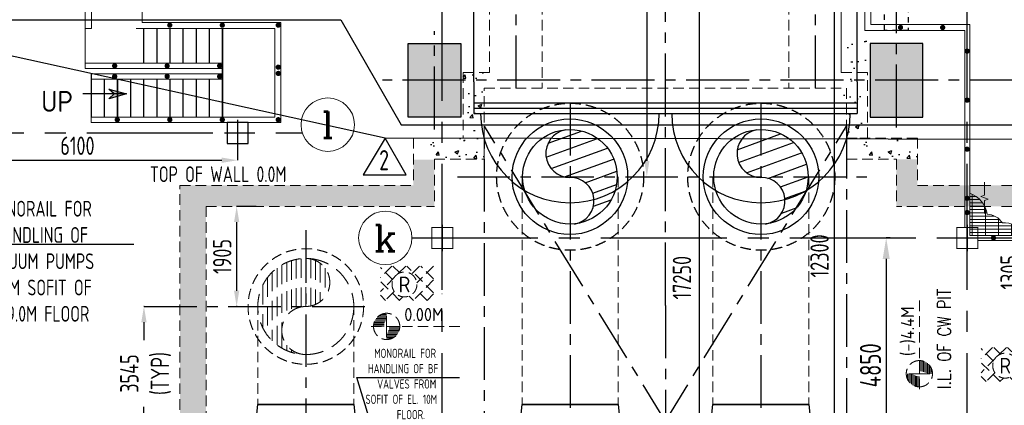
# Model space of a CAD drawing. Extents: x -7650383 to 4934791, y -137560 to 1826789.
# Tile 33 of 256: x 221341 to 240096, y 470746 to 478086. Entities that reach past the tile are written whole.
import ezdxf
from ezdxf.enums import TextEntityAlignment as Align

# ---------------------------------------------------------------- set-up
doc = ezdxf.new("R2010")
doc.units = 0
doc.header["$LTSCALE"] = 800
doc.header["$MEASUREMENT"] = 0
for name, pattern in [('0', [0]), ('CENTER', [2, 1.25, -0.25, 0.25, -0.25]), ('CENTER2', [1.125, 0.75, -0.125, 0.125, -0.125]), ('CONTINOUS', [0]), ('DASHDOT', [1, 0.5, -0.25, 0, -0.25]), ('HIDDEN', [0.375, 0.25, -0.125]), ('HIDDENS', [0.25, 0.125, -0.125])]:
    doc.linetypes.add(name, pattern=pattern)
doc.layers.get('0').update_dxf_attribs({"linetype": 'CONTINUOUS'})
for name, color, linetype in [('Aux_col', 7, 'CONTINUOUS'), ('BLDG', 2, 'CONTINUOUS'), ('CL', 2, 'CENTER2'), ('CWPIPEI', 4, 'CONTINUOUS'), ('EQUPT', 4, '0'), ('FT PF columns', 7, 'CONTINUOUS'), ('GRID', 8, 'CENTER'), ('GRIDS', 2, 'CENTER'), ('HATCH', 9, 'CONTINUOUS'), ('LOGO', 7, 'CONTINUOUS'), ('MECH_EQ', 8, 'HIDDEN'), ('Rev', 1, 'CONTINUOUS'), ('REV2', 2, 'CONTINUOUS'), ('T', 3, 'CONTINUOUS'), ('TEXT', 3, 'CONTINUOUS'), ('TGCOL', 2, 'CONTINUOUS'), ('THIN', 1, 'CONTINUOUS')]:
    doc.layers.add(name, color=color, linetype=linetype)
for name, color, linetype, lineweight in [('CWPIT', 253, 'DASHDOT', 15), ('DIM', 4, 'CONTINUOUS', 13), ('EQP0', 8, 'HIDDEN', 9), ('steel', 231, 'CONTINUOUS', 13), ('WALL', 6, 'CONTINUOUS', 18)]:
    doc.layers.add(name, color=color, linetype=linetype, lineweight=lineweight)
doc.styles.add('ROMANC', font='romanc')
doc.styles.add('ROMANS', font='ISO9.shx', dxfattribs={"width": 0.8})
doc.styles.add('S1', font='SIMPLEX.SHX', dxfattribs={"height": 200})
doc.styles.add('S3', font='ROMANS1.SHX', dxfattribs={"width": 0.8})
doc.styles.get("Standard").update_dxf_attribs({"font": 'ISO9'})
doc.dimstyles.get("Standard").update_dxf_attribs({"dimtxt": 0.18, "dimasz": 0.18, "dimexe": 0.18, "dimexo": 0.0625, "dimgap": 0.09, "dimtad": 0, "dimtih": 1, "dimtoh": 1, "dimdec": 4, "dimzin": 0, "dimdsep": 46, "dimtxsty": 'Standard', "dimcen": 0.09, "dimadec": 0, "dimazin": 0, "dimtfac": 1, "dimtdec": 4, "dimtofl": 0, "dimtmove": 0, "dimatfit": 3, "dimfxl": 1, "dimtolj": 1, "dimtzin": 0, "dimarcsym": 0})
doc.dimstyles.new('STANDARD$0', dxfattribs={"dimtxt": 250, "dimasz": 200, "dimexe": 0, "dimexo": 0, "dimgap": 100, "dimtad": 1, "dimdec": 0, "dimzin": 0, "dimdsep": 46, "dimtxsty": 'S1', "dimcen": 0, "dimadec": 0, "dimazin": 0, "dimtfac": 1, "dimtdec": 0, "dimtmove": 2, "dimatfit": 3, "dimfxl": 1, "dimtolj": 1, "dimtzin": 0, "dimarcsym": 0})
pattern_1 = [(50, (177457.17, 420128.2), (717.26, -62.752), [75, -825]), (355, (177457.2, 420128.2), (-138.7513, 752.192), [60, -660]), (100.4514, (177516.94, 420122.95), (578.509, 689.44), [63.74, -701.142]), (46.1842, (177457.2, 420328.2), (1067.241, -165.519), [112.5, -1237.5]), (96.6356, (177546.1, 420314.4), (934.662, 974.119), [95.61, -1051.714]), (351.1842, (177457.2, 420328.2), (934.662, 974.119), [90, -990]), (21, (177557.17, 420278.2), (596.907, -402.619), [75, -825]), (326, (177557.2, 420278.2), (243.3153, 725.15), [60, -660]), (71.4514, (177606.9, 420244.6), (840.2224, 322.531), [63.74, -701.142]), (37.5, (177457.17, 420128.18), (12.15986, 332.89385), [0, -652, 0, -670, 0, -662.5]), (7.5, (177457.17, 420128.18), (263.0695, 394.4117), [0, -382, 0, -637, 0, -252.5]), (327.5, (177234.17, 420128.18), (533.8224, -22.5549), [0, -250, 0, -780, 0, -1035]), (317.5, (177134.17, 420128.2), (583.1862, 100.105), [0, -325, 0, -518, 0, -735])]

# ---------------------------------------------------------------- blocks, each defined once
blk = doc.blocks.new('*D329')
at = {"layer": 'DIM', "color": 9, "lineweight": -2, "transparency": 16777216}
for p, q in [((233089, 482082), (233287, 482082)), ((233287, 481782), (233287, 475397)), ((233146, 475097), (233287, 475097))]:
    blk.add_line(p, q, dxfattribs=at)
at = {"layer": 'DIM', "color": 9, "transparency": 16777216}
for points in [[(233237, 481782), (233337, 481782), (233287, 482082)], [(233237, 475397), (233337, 475397), (233287, 475097)]]:
    blk.add_solid(points, dxfattribs=at)
at = {"layer": 'DIM', "transparency": 16777216, "insert": (233012, 478589), "char_height": 350, "attachment_point": 5, "rotation": 90, "style": 'ROMANS'}
blk.add_mtext('\\A1;6985', dxfattribs=at)
blk = doc.blocks.new('RGRA')
at = {"color": 0}
for p, q in [((-242, 349), (-460, 131)), ((23, 349), (-460, -134)), ((-220, 86), (-460, 326)), ((-89, 219), (-219, 349)), ((554, -158), (47, 349)), ((288, 349), (134, 195)), ((553, 349), (235, 31)), ((554, 107), (312, 349)), ((-96, -304), (-460, 61)), ((554, 86), (165, -304)), ((-195, -134), (-365, -304)), ((435, -304), (219, -89)), ((554, -180), (430, -304)), ((-361, -304), (-460, -204)), ((-31, -235), (-100, -304)), ((170, -304), (86, -220))]:
    blk.add_line(p, q, dxfattribs=at)
blk.add_circle((0, 0), 237)
at = {"style": 'ROMANS'}
blk.add_text('R', height=300, dxfattribs=at).set_placement((0, 0), align=Align.MIDDLE)
blk = doc.blocks.new('*X35')
at = {"color": 0}
for p, q in [((36092, 29275), (36330, 29275)), ((36102, 29300), (36330, 29300)), ((36115, 29325), (36330, 29325)), ((36132, 29350), (36330, 29350)), ((36154, 29375), (36330, 29375)), ((36183, 29400), (36330, 29400)), ((36226, 29425), (36330, 29425)), ((36080, 29200), (36330, 29200)), ((36081, 29225), (36330, 29225)), ((36085, 29250), (36330, 29250))]:
    blk.add_line(p, q, dxfattribs=at)
blk = doc.blocks.new('LEVEL')
for p, q in [((0, 0), (0, 294)), ((-295, 0), (0, 0)), ((1393, 0), (0, 0)), ((0, 0), (0, -290))]:
    blk.add_line(p, q)
for start, end in [(90, 180), (0, 90), (180, 270), (270, 0)]:
    blk.add_arc((0, 0), 250, start, end)
blk.add_blockref('*X35', (-36330, -29198))
at = {"rotation": 180}
blk.add_blockref('*X35', (36330, 29198), dxfattribs=at)
at = {"flags": 4}
blk.add_attdef('LEVEL', (336, 101), '', height=250, dxfattribs=at)
blk = doc.blocks.new('ARR')
blk.add_hatch(color=7).paths.add_polyline_path([(0, -3.1), (-1.24, -4.46), (0, 0), (1.24, -4.46)])
at = {"layer": 'THIN', "color": 7}
blk.add_lwpolyline([(0, -3.1), (-1.24, -4.46), (0, 0), (1.24, -4.46)], close=True, dxfattribs=at)
blk = doc.blocks.new('*D331')
at = {"layer": 'DIM', "color": 9, "lineweight": -2, "transparency": 16777216}
for p, q in [((233988, 482082), (234289, 482082)), ((234289, 465132), (234289, 481782)), ((232933, 464832), (234289, 464832))]:
    blk.add_line(p, q, dxfattribs=at)
at = {"layer": 'DIM', "color": 9, "transparency": 16777216}
for points in [[(234239, 481782), (234339, 481782), (234289, 482082)], [(234239, 465132), (234339, 465132), (234289, 464832)]]:
    blk.add_solid(points, dxfattribs=at)
at = {"layer": 'DIM', "transparency": 16777216, "insert": (233956, 473175), "char_height": 350, "attachment_point": 5, "rotation": 90, "style": 'ROMANS'}
blk.add_mtext('\\A1;17250', dxfattribs=at)
blk = doc.blocks.new('*D356')
at = {"layer": 'DIM', "color": 9, "lineweight": -2, "transparency": 16777216}
for p, q in [((219391, 475681), (219391, 475411)), ((225491, 475681), (225491, 475411)), ((219691, 475411), (225191, 475411))]:
    blk.add_line(p, q, dxfattribs=at)
at = {"layer": 'DIM', "color": 9, "transparency": 16777216}
for points in [[(219691, 475461), (219691, 475361), (219391, 475411)], [(225191, 475461), (225191, 475361), (225491, 475411)]]:
    blk.add_solid(points, dxfattribs=at)
at = {"layer": 'DIM', "transparency": 16777216, "insert": (222441, 475686), "char_height": 350, "attachment_point": 5, "style": 'ROMANS'}
blk.add_mtext('\\A1;6100', dxfattribs=at)
blk = doc.blocks.new('*D357')
at = {"layer": 'DIM', "lineweight": -2, "transparency": 16777216}
for p, q in [((237921, 473932), (237846, 473932)), ((237921, 469082), (237846, 469082))]:
    blk.add_line(p, q, dxfattribs=at)
at = {"layer": 'DIM', "color": 4, "lineweight": -2, "transparency": 16777216}
blk.add_line((237846, 473532), (237846, 469482), dxfattribs=at)
at = {"layer": 'DIM', "color": 4, "transparency": 16777216}
for points in [[(237779, 473532), (237913, 473532), (237846, 473932)], [(237779, 469482), (237913, 469482), (237846, 469082)]]:
    blk.add_solid(points, dxfattribs=at)
at = {"layer": 'DIM', "transparency": 16777216, "insert": (237546, 471507), "char_height": 400, "attachment_point": 5, "rotation": 90, "style": 'ROMANS'}
blk.add_mtext('\\A1;4850', dxfattribs=at)
blk = doc.blocks.new('*D371')
at = {"layer": 'DIM', "color": 9, "lineweight": -2, "transparency": 16777216}
for p, q in [((223714, 472627), (223708, 472627)), ((223708, 472327), (223708, 471983)), ((223708, 469382), (223708, 470716)), ((224077, 469082), (223708, 469082))]:
    blk.add_line(p, q, dxfattribs=at)
at = {"layer": 'DIM', "color": 9, "transparency": 16777216}
for points in [[(223658, 472327), (223758, 472327), (223708, 472627)], [(223658, 469382), (223758, 469382), (223708, 469082)]]:
    blk.add_solid(points, dxfattribs=at)
at = {"layer": 'DIM', "transparency": 16777216, "insert": (223739, 471350), "char_height": 350, "attachment_point": 5, "rotation": 90, "style": 'ROMANS'}
blk.add_mtext('\\A1;3545\\P(TYP)', dxfattribs=at)
blk = doc.blocks.new('*D372')
at = {"layer": 'DIM', "color": 9, "lineweight": -2, "transparency": 16777216}
for p, q in [((225845, 474532), (225474, 474532)), ((225474, 474232), (225474, 472927)), ((225481, 472627), (225474, 472627))]:
    blk.add_line(p, q, dxfattribs=at)
at = {"layer": 'DIM', "color": 9, "transparency": 16777216}
for points in [[(225424, 474232), (225524, 474232), (225474, 474532)], [(225424, 472927), (225524, 472927), (225474, 472627)]]:
    blk.add_solid(points, dxfattribs=at)
at = {"layer": 'DIM', "transparency": 16777216, "insert": (225199, 473579), "char_height": 350, "attachment_point": 5, "rotation": 90, "style": 'ROMANS'}
blk.add_mtext('\\A1;1905', dxfattribs=at)
blk = doc.blocks.new('*D406')
at = {"layer": 'DIM', "color": 9, "lineweight": -2, "transparency": 16777216}
for p, q in [((234944, 482082), (236852, 482082)), ((236852, 481782), (236852, 470082)), ((234944, 469782), (236852, 469782))]:
    blk.add_line(p, q, dxfattribs=at)
at = {"layer": 'DIM', "color": 9, "transparency": 16777216}
for points in [[(236802, 481782), (236902, 481782), (236852, 482082)], [(236802, 470082), (236902, 470082), (236852, 469782)]]:
    blk.add_solid(points, dxfattribs=at)
at = {"layer": 'DIM', "transparency": 16777216, "insert": (236577, 473589), "char_height": 350, "attachment_point": 5, "rotation": 90, "style": 'ROMANS'}
blk.add_mtext('\\A1;12300', dxfattribs=at)
blk = doc.blocks.new('*D412')
at = {"layer": 'DIM', "color": 9, "lineweight": -2, "transparency": 16777216}
for p, q in [((240466, 473932), (240472, 473932)), ((240472, 472927), (240472, 473632)), ((240472, 472627), (240472, 472627))]:
    blk.add_line(p, q, dxfattribs=at)
at = {"layer": 'DIM', "color": 9, "transparency": 16777216}
for points in [[(240422, 473632), (240522, 473632), (240472, 473932)], [(240422, 472927), (240522, 472927), (240472, 472627)]]:
    blk.add_solid(points, dxfattribs=at)
at = {"layer": 'DIM', "transparency": 16777216, "insert": (240197, 473279), "char_height": 350, "attachment_point": 5, "rotation": 90, "style": 'ROMANS'}
blk.add_mtext('\\A1;1305', dxfattribs=at)
blk = doc.blocks.new('*X37')
at = {"color": 0}
for p, q in [((86094, 17250), (86392, 17250)), ((86015, 17150), (86472, 17150)), ((86044, 17200), (86443, 17200)), ((85993, 17050), (86493, 17050)), ((85999, 17100), (86488, 17100)), ((85996, 17000), (86498, 17000)), ((86003, 16950), (86514, 16950)), ((86973, 16950), (86983, 16950)), ((86988, 17000), (86991, 17000)), ((86016, 16900), (86543, 16900)), ((86035, 16850), (86592, 16850)), ((86894, 16850), (86952, 16850)), ((86944, 16900), (86971, 16900)), ((86060, 16800), (86722, 16800)), ((86093, 16750), (86894, 16750)), ((86765, 16800), (86927, 16800)), ((86135, 16700), (86851, 16700)), ((86192, 16650), (86794, 16650)), ((86273, 16600), (86713, 16600)), ((86463, 16550), (86523, 16550))]:
    blk.add_line(p, q, dxfattribs=at)
blk = doc.blocks.new('TOP')
blk.add_circle((0, 0), 500)
for centre, start, end in [((-250, 0), 0, 180), ((250, 0), 180, 0)]:
    blk.add_arc(centre, 250, start, end)
blk.add_blockref('*X37', (-86493, -17049))
blk = doc.blocks.new('TG DECK')
at = {"layer": 'HATCH'}
h = blk.add_hatch(dxfattribs=at)
h.set_pattern_fill('AR-CONC', color=256, scale=50, style=0)
h.set_pattern_definition([(50, (-421329.2, -39460.7), (358.63009, -31.37607), [37.5, -412.5]), (355, (-421329.2, -39460.7), (-69.37567, 376.09607), [30, -330]), (100.451444, (-421299.3, -39463.3), (289.25442, 344.72), [31.8701, -350.57106]), (46.1842, (-421329.2, -39360.7), (533.62067, -82.75964), [56.25, -618.75]), (96.635635, (-421284.73, -39367.6), (467.33097, 487.0593), [47.80517, -525.8569]), (351.18416, (-421329.2, -39360.7), (467.33097, 487.0593), [45, -495]), (21, (-421279.2, -39385.7), (298.45353, -201.30945), [37.5, -412.5]), (326, (-421279.2, -39385.7), (121.65767, 362.57502), [30, -330]), (71.451445, (-421254.33, -39402.47), (420.11119, 161.26558), [31.8701, -350.57106]), (37.5, (-421329.2, -39460.7), (6.079928, 166.446927), [0, -326, 0, -335, 0, -331.25]), (7.5, (-421329.2, -39460.7), (131.53477, 197.205856), [0, -191, 0, -318.5, 0, -126.25]), (327.5, (-421440.7, -39460.7), (266.911218, -11.277436), [0, -125, 0, -390, 0, -517.5]), (317.5, (-421490.7, -39460.7), (291.593085, 50.05249), [0, -162.5, 0, -259, 0, -367.5])])
h.paths.add_polyline_path([(212046, -77938), (213046, -77938), (213046, -78938), (212046, -78938)])
h.paths.add_polyline_path([(218887, -78938), (220087, -78938), (220087, -77938), (218887, -77938)])
h.paths.add_polyline_path([(218887, -71938), (220087, -71938), (220087, -72938), (218887, -72938)])
h.paths.add_polyline_path([(212046, -71938), (212046, -72938), (213046, -72938), (213046, -71938)])
h.paths.add_polyline_path([(226286, -81288), (226286, -79888), (227286, -79888), (227286, -81288)])
h.paths.add_polyline_path([(226086, -78938), (227286, -78938), (227286, -77938), (226086, -77938)])
h.paths.add_polyline_path([(226286, -69588), (226286, -70988), (227286, -70988), (227286, -69588)])
h.paths.add_polyline_path([(226086, -71938), (227286, -71938), (227286, -72938), (226086, -72938)])
h.paths.add_polyline_path([(243271, -81288), (242271, -81288), (242271, -79888), (243271, -79888)])
h.paths.add_polyline_path([(238396, -81288), (239396, -81288), (239396, -79888), (238396, -79888)])
h.paths.add_polyline_path([(236086, -79888), (235086, -79888), (235086, -81288), (236086, -81288)])
h.paths.add_polyline_path([(243271, -69588), (242271, -69588), (242271, -70988), (243271, -70988)])
h.paths.add_polyline_path([(238396, -69588), (239396, -69588), (239396, -70988), (238396, -70988)])
h.paths.add_polyline_path([(236086, -70988), (235086, -70988), (235086, -69588), (236086, -69588)])
at = {"layer": 'CL', "ltscale": 2}
for p, q in [((231186, -84877), (231186, -65999)), ((235586, -81488), (235586, -69388)), ((226786, -81524), (226786, -79653)), ((243578, -80588), (225799, -80588))]:
    blk.add_line(p, q, dxfattribs=at)
at = {"layer": 'Rev'}
blk.add_line((228835, -80739), (228838, -80738), dxfattribs=at)
at = {"layer": 'TGCOL'}
blk.add_lwpolyline([(226286, -81288), (226286, -79888), (227286, -79888), (227286, -81288), (226286, -81288)], dxfattribs=at)
blk.add_lwpolyline([(236086, -79888), (235086, -79888), (235086, -81288), (236086, -81288)], close=True, dxfattribs=at)
blk = doc.blocks.new('A$C71B3771A')
at = {"layer": 'EQUPT', "linetype": 'CONTINOUS', "ltscale": 1.5, "flags": 128}
blk.add_lwpolyline([(12285, 6000), (-5035, 6000), (-6185, 4000), (-19340, 4000), (-19340, -4000), (-6185, -4000), (-5035, -6000), (12285, -6000), (12285, 6000)], dxfattribs=at)
blk.add_blockref('TG DECK', (-231186, 75438))
blk = doc.blocks.new('A$C495807AF')
at = {"layer": 'DIM'}
blk.add_blockref('A$C71B3771A', (0, 0), dxfattribs=at)
blk = doc.blocks.new('A$C3C7577A7')
at = {"layer": 'Aux_col', "linetype": 'CONTINOUS'}
for p, q in [((28300, 7050), (27900, 7050)), ((27900, 7050), (27900, 6650)), ((28100, 7100), (28100, 6600)), ((28300, 6650), (28300, 7050)), ((27850, 6850), (28350, 6850)), ((27900, 6650), (28300, 6650)), ((32000, 5100), (32000, 4600)), ((42000, 5100), (42000, 4600)), ((31750, 4850), (32250, 4850)), ((41750, 4850), (42250, 4850))]:
    blk.add_line(p, q, dxfattribs=at)
at = {"layer": 'Aux_col', "linetype": 'CONTINOUS', "const_width": 20, "flags": 128}
for points in [[(31800, 4650), (32200, 4650), (32200, 5050), (31800, 5050)], [(41800, 4650), (42200, 4650), (42200, 5050), (41800, 5050)]]:
    blk.add_lwpolyline(points, close=True, dxfattribs=at)
blk = doc.blocks.new('A$C0BD465DE')
at = {"layer": 'CWPIPEI', "ltscale": 0.5}
h = blk.add_hatch(dxfattribs=at)
h.set_pattern_fill('AR-CONC', color=0, scale=100)
h.set_pattern_definition([(50, (-56184, -61953.53), (717.26, -62.752), [75, -825]), (355, (-56184, -61953.5), (-138.751, 752.192), [60, -660]), (100.4514, (-56124.25, -61958.76), (578.509, 689.44), [63.74, -701.142]), (46.1842, (-56184, -61753.5), (1067.241, -165.519), [112.5, -1237.5]), (96.6356, (-56095.1, -61767.3), (934.662, 974.119), [95.61, -1051.714]), (351.1842, (-56184, -61753.5), (934.662, 974.119), [90, -990]), (21, (-56084, -61803.53), (596.907, -402.619), [75, -825]), (326, (-56084, -61803.5), (243.315, 725.15), [60, -660]), (71.4514, (-56034.3, -61837.1), (840.2224, 322.531), [63.74, -701.142]), (37.5, (-56184.02, -61953.53), (12.15986, 332.89385), [0, -652, 0, -670, 0, -662.5]), (7.5, (-56184.02, -61953.53), (263.0695, 394.4117), [0, -382, 0, -637, 0, -252.5]), (327.5, (-56407.02, -61953.53), (533.8224, -22.5549), [0, -250, 0, -780, 0, -1035]), (317.5, (-56507.02, -61953.53), (583.1862, 100.105), [0, -325, 0, -518, 0, -735])])
h.paths.add_polyline_path([(-4800, -6250), (-3450, -6250), (-3450, -6650), (-4800, -6650)])
h = blk.add_hatch(dxfattribs=at)
h.set_pattern_fill('AR-CONC', color=0, scale=100)
h.set_pattern_definition([(50, (-47934, -61953.36), (717.26, -62.752), [75, -825]), (355, (-47934, -61953.36), (-138.751, 752.192), [60, -660]), (100.4514, (-47874.25, -61958.6), (578.509, 689.44), [63.74, -701.142]), (46.1842, (-47934, -61753.4), (1067.241, -165.519), [112.5, -1237.5]), (96.6356, (-47845.1, -61767.2), (934.662, 974.119), [95.61, -1051.714]), (351.1842, (-47934, -61753.4), (934.662, 974.119), [90, -990]), (21, (-47834, -61803.36), (596.907, -402.619), [75, -825]), (326, (-47834, -61803.36), (243.315, 725.15), [60, -660]), (71.4514, (-47784.3, -61836.9), (840.2224, 322.531), [63.74, -701.142]), (37.5, (-47934.02, -61953.36), (12.15986, 332.89385), [0, -652, 0, -670, 0, -662.5]), (7.5, (-47934.02, -61953.36), (263.0695, 394.4117), [0, -382, 0, -637, 0, -252.5]), (327.5, (-48157.02, -61953.36), (533.8224, -22.5549), [0, -250, 0, -780, 0, -1035]), (317.5, (-48257.02, -61953.36), (583.1862, 100.105), [0, -325, 0, -518, 0, -735])])
h.paths.add_polyline_path([(3450, -6250), (4800, -6250), (4800, -6650), (3450, -6650)])
h = blk.add_hatch(dxfattribs=at)
h.set_pattern_fill('AR-CONC', color=0, scale=100)
h.set_pattern_definition([(50, (-56184, -61953.53), (717.26, -62.752), [75, -825]), (355, (-56184, -61953.5), (-138.7513, 752.192), [60, -660]), (100.4514, (-56124.25, -61958.76), (578.509, 689.44), [63.74, -701.142]), (46.1842, (-56184, -61753.5), (1067.241, -165.519), [112.5, -1237.5]), (96.6356, (-56095.1, -61767.3), (934.662, 974.119), [95.61, -1051.714]), (351.1842, (-56184, -61753.5), (934.662, 974.119), [90, -990]), (21, (-56084, -61803.53), (596.907, -402.619), [75, -825]), (326, (-56084, -61803.5), (243.3153, 725.15), [60, -660]), (71.4514, (-56034.3, -61837.1), (840.2224, 322.531), [63.74, -701.142]), (37.5, (-56184.02, -61953.53), (12.15986, 332.89385), [0, -652, 0, -670, 0, -662.5]), (7.5, (-56184.02, -61953.53), (263.0695, 394.4117), [0, -382, 0, -637, 0, -252.5]), (327.5, (-56407.02, -61953.53), (533.8224, -22.5549), [0, -250, 0, -780, 0, -1035]), (317.5, (-56507.02, -61953.53), (583.1862, 100.105), [0, -325, 0, -518, 0, -735])])
h.paths.add_polyline_path([(4800, -6652), (4400, -6652), (4400, -7550), (5700, -7550), (5750, -7550), (5750, -7150), (4800, -7150)])
h.paths.add_polyline_path([(8320, -7150), (5750, -7150), (5750, -7550), (8320, -7550)])
h.paths.add_polyline_path([(12750, -7150), (8320, -7150), (8320, -7550), (12250, -7550), (12250, -13000), (12750, -13000)])
h.paths.add_polyline_path([(12900, -14366), (9400, -14500), (9400, -14720), (12900, -14720)])
h.paths.add_polyline_path([(12900, -14332), (12900, -13000), (12250, -13000), (12250, -14220), (9400, -14220), (9400, -14427)])
h.paths.add_polyline_path([(7301, -14500), (3750, -14500), (3750, -14270), (7301, -14270), (7301, -14220), (3500, -14220), (3500, -14720), (7301, -14720)])
h.paths.add_polyline_path([(3500, -14220), (2865, -14220), (2865, -14720), (3500, -14720)])
edge = h.paths.add_edge_path()
edge.add_line((766, -14220), (250, -14220))
edge.add_line((250, -14220), (250, -14295))
edge.add_line((250, -14295), (312, -14295))
edge.add_line((312, -14295), (312, -14345))
edge.add_line((312, -14345), (250, -14345))
edge.add_arc((250, -14295), 50, 180, 270, ccw=False)
edge.add_line((200, -14295), (200, -14220))
edge.add_line((200, -14220), (0, -14220))
edge.add_line((0, -14220), (0, -14720))
edge.add_line((0, -14720), (766, -14720))
edge.add_line((766, -14720), (766, -14220))
edge = h.paths.add_edge_path(flags=17)
edge.add_spline(control_points=[(0, -14270), (0, -14270), (-83, -14270), (-250, -14730), (-500, -14040), (-672, -14514), (-760, -14499), (-765, -14497)], knot_values=[5095.586331, 5095.586331, 5095.586331, 5095.586331, 5265.43921, 5435.292087, 5774.997842, 6114.703597, 6135.662009, 6135.662009, 6135.662009, 6135.662009], degree=3, periodic=0)
edge.add_line((-765, -14498), (-765, -14720))
edge.add_line((-765, -14720), (0, -14720))
edge.add_line((0, -14720), (0, -14270))
edge = h.paths.add_edge_path()
edge.add_line((0, -14270), (0, -14220))
edge.add_line((0, -14220), (-200, -14220))
edge.add_line((-200, -14220), (-200, -14295))
edge.add_arc((-250, -14295), 50, -90, 0, ccw=False)
edge.add_line((-250, -14345), (-311, -14345))
edge.add_line((-311, -14345), (-311, -14295))
edge.add_line((-311, -14295), (-250, -14295))
edge.add_line((-250, -14295), (-250, -14220))
edge.add_line((-250, -14220), (-765, -14220))
edge.add_line((-765, -14220), (-765, -14720))
edge.add_line((-765, -14720), (0, -14720))
edge.add_line((0, -14720), (0, -14270))
h.paths.add_polyline_path([(-2864, -14220), (-3500, -14220), (-3500, -14720), (-2864, -14720)])
edge = h.paths.add_edge_path()
edge.add_spline(control_points=[(-3500, -14270), (-3500, -14270), (-3583, -14234), (-3667, -14367), (-3750, -14500)], knot_values=[9851.466902, 9851.466902, 9851.466902, 9851.466902, 10021.319784, 10191.172664, 10191.172664, 10191.172664, 10191.172664], degree=3, periodic=0)
edge.add_line((-3750, -14500), (-4250, -14500))
edge.add_line((-4250, -14500), (-4250, -14720))
edge.add_line((-4250, -14720), (-3500, -14720))
edge.add_line((-3500, -14720), (-3500, -14270))
h.paths.add_polyline_path([(-4250, -14500), (-5800, -14500), (-5800, -14720), (-4250, -14720)])
h.paths.add_polyline_path([(-4250, -14220), (-5800, -14220), (-5800, -14270), (-4250, -14270)])
h.paths.add_polyline_path([(-9249, -14720), (-7899, -14720), (-7899, -14270), (-9249, -14170)])
edge = h.paths.add_edge_path()
edge.add_line((-8749, -13580), (-8824, -13580))
edge.add_line((-8824, -13580), (-8824, -13641))
edge.add_line((-8824, -13641), (-8874, -13641))
edge.add_line((-8874, -13641), (-8874, -13580))
edge.add_arc((-8824, -13580), 50, 90, 180, ccw=False)
edge.add_line((-8824, -13530), (-8749, -13530))
edge.add_line((-8749, -13530), (-8749, -13130))
edge.add_line((-8749, -13130), (-8824, -13130))
edge.add_arc((-8824, -13080), 50, 180, 270, ccw=False)
edge.add_line((-8874, -13080), (-8874, -13019))
edge.add_line((-8874, -13019), (-8824, -13019))
edge.add_line((-8824, -13019), (-8824, -13080))
edge.add_line((-8824, -13080), (-8749, -13080))
edge.add_line((-8749, -13080), (-8750, -13000))
edge.add_line((-8750, -13000), (-9249, -13704))
edge.add_line((-9249, -13704), (-9249, -14170))
edge.add_line((-9249, -14170), (-7899, -14270))
edge.add_line((-7899, -14270), (-7899, -14220))
edge.add_line((-7899, -14220), (-8749, -14220))
edge.add_line((-8749, -14220), (-8749, -13580))
h.paths.add_polyline_path([(-4880, -7150), (-9249, -7150), (-9249, -13704), (-8750, -13000), (-8750, -7550), (-4880, -7550)])
h.paths.add_polyline_path([(-4400, -6661), (-4800, -6661), (-4800, -7150), (-4880, -7149), (-4880, -7547), (-4400, -7550)])
at = {"layer": 'EQP0'}
for p, q in [((-4800, -6250), (-4800, -7150)), ((-3450, -6250), (-4800, -6250)), ((-3450, -6650), (-3450, -6250)), ((4800, -6250), (3450, -6250)), ((3450, -6250), (3450, -6650)), ((4800, -6250), (4800, -7150)), ((-4400, -6650), (-4400, -7550)), ((-4400, -6650), (-3450, -6650)), ((3450, -6650), (4400, -6650)), ((4400, -6650), (4400, -7550)), ((-9249, -14720), (-9249, -7150)), ((-9249, -7150), (-4800, -7150)), ((4800, -7150), (5700, -7150)), ((-8750, -7550), (-8750, -14220)), ((-8750, -7550), (-4400, -7550)), ((5700, -7550), (4400, -7550))]:
    blk.add_line(p, q, dxfattribs=at)
at = {"layer": 'EQP0', "linetype": 'HIDDEN', "ltscale": 2}
for p, q in [((5800, -7150), (12751, -7150)), ((5800, -7550), (12250, -7550))]:
    blk.add_line(p, q, dxfattribs=at)
blk = doc.blocks.new('A$C3C350CB7')
at = {"color": 2}
for p, q in [((-9940, -4165), (-9940, -4825)), ((-9690, -4165), (-9690, -4825)), ((-9440, -4165), (-9440, -4825)), ((-9190, -4165), (-9190, -4825)), ((-8940, -4165), (-8940, -4825)), ((-8690, -4165), (-8690, -4825)), ((-8440, -4165), (-8440, -5850)), ((-10940, -5025), (-10940, -5850)), ((-10690, -5125), (-10690, -5850)), ((-10440, -5125), (-10440, -5850)), ((-10190, -5125), (-10190, -5850)), ((-9940, -5125), (-9940, -5850)), ((-9690, -5125), (-9690, -5850)), ((-9440, -5125), (-9440, -5850)), ((-9190, -5125), (-9190, -5850)), ((-8940, -5125), (-8940, -5850)), ((-8690, -5125), (-8690, -5850))]:
    blk.add_line(p, q, dxfattribs=at)
at = {"layer": 'HATCH', "const_width": 50, "flags": 128}
for points in [[(-9466, -4100, 1), (-9416, -4100, 1)], [(-8466, -4100, 1), (-8416, -4100, 1)], [(-7400, -4100, 1), (-7350, -4100, 1)], [(-10516, -4875, 1), (-10466, -4875, 1)], [(-9516, -4875, 1), (-9466, -4875, 1)], [(-8516, -4875, 1), (-8466, -4875, 1)], [(-10516, -5075, 1), (-10466, -5075, 1)], [(-9516, -5075, 1), (-9466, -5075, 1)], [(-8516, -5075, 1), (-8466, -5075, 1)], [(-7400, -5019, 1), (-7350, -5019, 1)], [(-10466, -5900, 1), (-10416, -5900, 1)], [(-9466, -5900, 1), (-9416, -5900, 1)], [(-8466, -5900, 1), (-8416, -5900, 1)], [(-7400, -5900, 1), (-7350, -5900, 1)]]:
    blk.add_lwpolyline(points, format="xyb", close=True, dxfattribs=at)
at = {"layer": 'steel'}
for p, q in [((-10935, -2351), (-10935, -4165)), ((-11050, -2451), (-11050, -4925)), ((-9965, -3500), (-9965, -4050)), ((-7325, -4050), (-9965, -4050)), ((-7325, -4050), (-7325, -5950)), ((-10935, -4165), (-11050, -4165)), ((-7440, -4165), (-10080, -4165)), ((-7440, -4165), (-7440, -5850)), ((-8440, -4825), (-11050, -4825)), ((-8440, -4925), (-11050, -4925)), ((-8440, -5025), (-10940, -5025)), ((-8440, -5125), (-10940, -5125)), ((-7440, -5850), (-10940, -5850)), ((-10940, -5850), (-10940, -5950)), ((-7325, -5950), (-10940, -5950))]:
    blk.add_line(p, q, dxfattribs=at)
at = {"layer": 'LOGO', "style": 'ROMANS'}
blk.add_text('UP', height=400, dxfattribs=at).set_placement((-11891, -5551), align=Align.MIDDLE_LEFT)
blk = doc.blocks.new('A$C522D6953')
at = {"layer": 'steel'}
h = blk.add_hatch(dxfattribs=at)
h.set_pattern_fill('GRATE', color=256, scale=2000, angle=180, style=0)
h.set_pattern_definition([(360, (-78015.35, 66035.47), (-8e-15, -62.5), []), (270, (-78015.35, 66035.47), (-250, 2e-14), [])])
edge = h.paths.add_edge_path()
edge.add_arc((-1243, -3054), 343, 377.534, 458.4243)
edge.add_arc((-1592, -2902), 352, 392.0244, 448.663)
edge.add_arc((-2071, -2616), 492, 367.756, 430.9044)
edge.add_line((-1910, -2151), (-1910, -2951))
edge.add_line((-1910, -2951), (-916, -2951))
at = {"layer": 'FT PF columns', "color": 1, "linetype": 'HIDDENS'}
blk.add_lwpolyline([(-3535, 1400), (-3085, 1400), (-3085, 950), (-3535, 950)], close=True, dxfattribs=at)
at = {"layer": 'HATCH', "const_width": 50}
for points in [[(-3257, 1005, 1), (-3207, 1005, 1)], [(-2454, 1005, 1), (-2404, 1005, 1)], [(-1988, 556, 1), (-1938, 556, 1)], [(-1988, -378, 1), (-1938, -378, 1)], [(-1988, -1311, 1), (-1938, -1311, 1)], [(-1988, -2245, 1), (-1938, -2245, 1)], [(-1462, -3024, 1), (-1462, -2974, 1)]]:
    blk.add_lwpolyline(points, format="xyb", close=True, dxfattribs=at)
at = {"layer": 'steel'}
for p, q in [((-3910, 950), (-3910, 9450)), ((-3795, 1065), (-3795, 9335)), ((-3910, 950), (-2010, 950)), ((-3795, 1065), (-1910, 1065)), ((-2010, 950), (-2010, -2800)), ((-1910, 1065), (-1910, -2800)), ((-1760, -2951), (2186, -2951)), ((2186, -3051), (-1760, -3051))]:
    blk.add_line(p, q, dxfattribs=at)
blk.add_lwpolyline([(-916, -2951, 0.368376), (-1293, -2715, 0.252289), (-1583, -2549, 0.282728), (-1910, -2151), (-1910, -2951)], format="xyb", close=True, dxfattribs=at)
blk = doc.blocks.new('REV-2')
at = {"layer": 'REV2', "color": 20, "linetype": 'Continuous'}
for p, q in [((37170, 56645), (36750, 55946)), ((37569, 55946), (37170, 56645)), ((36750, 55946), (37569, 55946))]:
    blk.add_line(p, q, dxfattribs=at)
at = {"layer": 'REV2', "color": 20, "linetype": 'Continuous', "style": 'ROMANS', "width": 0.8}
blk.add_text('2', height=383, dxfattribs=at).set_placement((37056, 56034))

msp = doc.modelspace()

# ---------------------------------------------------------------- hatches: boundary and pattern name
at = {"layer": 'HATCH'}
h = msp.add_hatch(dxfattribs=at)
h.set_pattern_fill('AR-CONC', color=256, scale=100, style=0)
h.set_pattern_definition(pattern_1)
h.paths.add_polyline_path([(236991.2, 476481.7), (237491.2, 476481.7), (237491.2, 477681.4), (237091.8, 477681.4), (237091.8, 476781.7), (236991.2, 476781.4)])
h = msp.add_hatch(dxfattribs=at)
h.set_pattern_fill('AR-CONC', color=256, scale=100, style=0)
h.set_pattern_definition(pattern_1)
h.paths.add_polyline_path([(230291.2, 477081.4), (229791.2, 477081.4), (229791.2, 475881.7), (230190.6, 475881.7), (230190.5, 476781.4), (230291.2, 476781.7)])
h = msp.add_hatch(dxfattribs=at)
h.set_pattern_fill('AR-CONC', color=256, scale=100, style=0)
h.set_pattern_definition(pattern_1)
h.paths.add_polyline_path([(236991.2, 477081.4), (237491.2, 477081.4), (237491.2, 475881.7), (237091.8, 475881.7), (237091.8, 476781.4), (236991.2, 476781.7)])
h = msp.add_hatch(dxfattribs=at)
h.set_pattern_fill('_USER', color=256, scale=237.255014, angle=380, style=0, pattern_type=0)
h.set_pattern_definition([(20, (152802.8, 424653.98), (-81.146, 222.9468), [])])
h.paths.add_polyline_path([(231907.4, 474196.8, 0.3863195), (232721, 475092.6, 0.4426689), (231734.6, 475988.4, 0.909729), (231821, 475080.8, -0.9366304)])
h = msp.add_hatch(dxfattribs=at)
h.set_pattern_fill('_USER', color=256, scale=237.255014, angle=380, style=0, pattern_type=0)
h.set_pattern_definition([(20, (185011.4, 370560), (-81.146, 222.9468), [])])
h.paths.add_polyline_path([(235547.5, 474196.8, 0.3863195), (236361.1, 475092.6, 0.4426689), (235374.7, 475988.4, 0.909729), (235461.1, 475080.8, -0.9366304)])

# ---------------------------------------------------------------- linework, layer by layer
at = {"color": 7}
for p, q in [((229991.1, 476900.6), (229991.1, 487862.8)), ((237291.3, 476900.6), (237291.3, 487862.8)), ((229991.1, 476900.6), (229991.1, 476300.6)), ((223374.5, 476672.7), (222545.4, 476672.7)), ((229991.1, 476500.6), (237291.3, 476500.6)), ((229991.1, 476400.6), (237291.3, 476400.6)), ((229991.1, 476300.6), (237291.3, 476300.6))]:
    msp.add_line(p, q, dxfattribs=at)
at = {"color": 2, "linetype": 'CENTER'}
for p, q in [((230791.2, 487381.7), (230791.2, 476781.7)), ((236491.2, 487381.7), (236491.2, 476781.7)), ((231826.2, 476499), (231826.2, 460659.9)), ((235456.2, 476499), (235456.2, 460659.9)), ((229680.2, 475096.6), (237602.2, 475096.6)), ((226791.2, 474076.3), (226791.2, 459942.4)), ((223714.2, 472626.7), (228086.9, 472626.7)), ((233641.2, 472642.6), (233641.2, 460332.1))]:
    msp.add_line(p, q, dxfattribs=at)
at = {"color": 2}
for p, q in [((223701, 477916.6), (223701, 477256.7)), ((223951, 477916.6), (223951, 477256.7)), ((224201, 477916.6), (224201, 477256.7)), ((224451, 477916.6), (224451, 477256.7)), ((224701, 477916.6), (224701, 477256.7)), ((224951, 477916.6), (224951, 477256.7)), ((225201, 477916.6), (225201, 476231.7)), ((222701, 477056.7), (222701, 476231.7)), ((222951, 476956.7), (222951, 476231.7)), ((223201, 476956.7), (223201, 476231.7)), ((223451, 476956.7), (223451, 476231.7)), ((223701, 476956.7), (223701, 476231.7)), ((223951, 476956.7), (223951, 476231.7)), ((224201, 476956.7), (224201, 476231.7)), ((224451, 476956.7), (224451, 476231.7)), ((224701, 476956.7), (224701, 476231.7)), ((224951, 476956.7), (224951, 476231.7))]:
    msp.add_line(p, q, dxfattribs=at)
msp.add_line((229991.1, 476900.6), (229991.1, 477100.6))
at = {"linetype": 'HIDDEN'}
for centre in [(231826.2, 475096.6), (235466.5, 475096.6)]:
    msp.add_circle(centre, 1400, dxfattribs=at)
at = {"color": 7}
for centre in [(231821.2, 475096.6), (235461.2, 475096.6)]:
    msp.add_circle(centre, 1100, dxfattribs=at)
for centre in [(231821.2, 476300.6), (235461.2, 476300.6)]:
    msp.add_arc(centre, 1700, 180, 0, dxfattribs=at)
at = {"layer": 'BLDG', "flags": 128}
for points in [[(225857.1, 470580.2), (225876.6, 470760.2), (227705.7, 470760.2), (227725.3, 470580.2)], [(227705.7, 470760.2), (225876.6, 470760.2)], [(227705.7, 470760.2), (225876.6, 470760.2)], [(230892.1, 470580.2), (230911.6, 470760.2), (232740.7, 470760.2), (232760.3, 470580.2)], [(232740.7, 470760.2), (230911.6, 470760.2)], [(232740.7, 470760.2), (230911.6, 470760.2)], [(234522.1, 470580.2), (234541.6, 470760.2), (236370.7, 470760.2), (236390.3, 470580.2)], [(236370.7, 470760.2), (234541.6, 470760.2)], [(236370.7, 470760.2), (234541.6, 470760.2)]]:
    msp.add_lwpolyline(points, dxfattribs=at)
at = {"layer": 'CWPIT'}
msp.add_lwpolyline([(239717.9, 474994.8), (239717.9, 474744.8), (239649.2, 474719.8), (239786.6, 474669.8), (239717.9, 474644.8), (239717.9, 474394.8)], dxfattribs=at)
at = {"layer": 'DIM', "color": 2}
for centre in [(227209, 476087.2), (228305, 473931.7)]:
    msp.add_circle(centre, 508.6, dxfattribs=at)
at = {"layer": 'EQP0', "color": 1, "linetype": 'HIDDEN'}
for p, q in [((230291.2, 487381.7), (230291.2, 477081.4)), ((231291.2, 487381.7), (231291.2, 476781.7)), ((235991.2, 487381.7), (235991.2, 476781.7)), ((236991.2, 487381.7), (236991.2, 477081.4))]:
    msp.add_line(p, q, dxfattribs=at)
at = {"layer": 'EQP0', "color": 3, "linetype": 'HIDDEN'}
for p, q in [((230911.7, 475096.6), (230911.7, 470760.2)), ((232740.7, 475096.6), (232740.7, 470760.2)), ((234541.7, 475096.6), (234541.7, 470760.2)), ((236370.7, 475096.6), (236370.7, 470760.2)), ((225876.7, 472666.7), (225876.7, 470760.2)), ((227705.7, 472666.7), (227705.7, 470760.2))]:
    msp.add_line(p, q, dxfattribs=at)
at = {"layer": 'EQP0', "linetype": 'CENTER'}
msp.add_line((229381.3, 472866.7), (229391.2, 472866.7), dxfattribs=at)
at = {"layer": 'EQP0', "color": 1, "linetype": 'HIDDEN'}
msp.add_lwpolyline([(236991.2, 487381.7), (230291.2, 487381.7), (230291.2, 477081.4), (229791.2, 477081.4), (229791.2, 475831.7), (230191.2, 475831.7), (230191.2, 476781.7), (237091.2, 476781.4), (237091.2, 475831.9), (237491.2, 475831.9), (237491.2, 477081.4), (236991.2, 477081.4), (236991.2, 487381.7)], dxfattribs=at)
at = {"layer": 'EQP0'}
msp.add_circle((226791.6, 472626.7), 1100, dxfattribs=at)
at = {"layer": 'GRID', "linetype": 'CENTER2', "ltscale": 4}
for p, q in [((229391.2, 458541.2), (229391.2, 507092)), ((239391.2, 458541.2), (239391.2, 507092)), ((219021.1, 475931.7), (226724.8, 475931.7)), ((228813.7, 473931.7), (248039.5, 473931.7))]:
    msp.add_line(p, q, dxfattribs=at)
at = {"layer": 'GRIDS', "color": 6, "linetype": 'Continuous'}
for centre in [(231821.2, 475096.6), (235461.2, 475096.6)]:
    msp.add_circle(centre, 900, dxfattribs=at)
at = {"layer": 'HATCH'}
msp.add_line((237291, 476900.6), (237291, 476300.6), dxfattribs=at)
at = {"layer": 'HATCH', "const_width": 50, "flags": 128}
for points in [[(223125.6, 477206.6, 1), (223175.6, 477206.6, 1)], [(224125.6, 477206.6, 1), (224175.6, 477206.6, 1)], [(225125.6, 477206.6, 1), (225175.6, 477206.6, 1)], [(226241.1, 477181.6, 1), (226291.1, 477181.6, 1)], [(223125.6, 477006.6, 1), (223175.6, 477006.6, 1)], [(224125.6, 477006.6, 1), (224175.6, 477006.6, 1)], [(225125.6, 477006.6, 1), (225175.6, 477006.6, 1)], [(223175.6, 476181.6, 1), (223225.6, 476181.6, 1)], [(224175.6, 476181.6, 1), (224225.6, 476181.6, 1)], [(225175.6, 476181.6, 1), (225225.6, 476181.6, 1)], [(226241.1, 476181.6, 1), (226291.1, 476181.6, 1)]]:
    msp.add_lwpolyline(points, format="xyb", close=True, dxfattribs=at)
at = {"layer": 'HATCH', "const_width": 50}
msp.add_lwpolyline([(239362.9, 474414.7, 1), (239412.9, 474414.7, 1)], format="xyb", close=True, dxfattribs=at)
at = {"layer": 'HATCH'}
for centre, radius, start, end in [((231820.8, 475538.7), 457.9, 100.8514, 270.0262), ((235460.9, 475538.7), 457.9, 100.8514, 270.0262), ((231835.3, 474635.9), 445.1, 279.33122, 91.83467), ((235475.3, 474635.9), 445.1, 279.33122, 91.83467)]:
    msp.add_arc(centre, radius, start, end, dxfattribs=at)
at = {"layer": 'MECH_EQ', "linetype": 'CENTER'}
for p, q in [((237091.8, 464831.7), (230194.6, 476060.4)), ((230194.6, 464831.7), (237091.8, 476060.4))]:
    msp.add_line(p, q, dxfattribs=at)
at = {"layer": 'MECH_EQ', "color": 9, "linetype": 'CENTER'}
msp.add_lwpolyline([(237091.8, 476060.4), (237091.8, 464831.7), (230194.6, 464831.7), (230194.6, 476060.4)], dxfattribs=at)
at = {"layer": 'Rev'}
msp.add_line((231290.1, 476781), (231292.4, 476781.7), dxfattribs=at)
at = {"layer": 'REV2', "flags": 128}
msp.add_lwpolyline([(266050.3, 474633.8), (256599.6, 474633.8), (251935.4, 481824.2), (244270.3, 475798.5), (228301.3, 475831.9), (218302.3, 478025.6), (233958.5, 501455.6), (247428.5, 501455.6), (254934.3, 492973.2), (256868.8, 492973.2), (260898.5, 501455.6), (258771.9, 509168.6)], dxfattribs=at)
at = {"layer": 'WALL'}
for p, q in [((226201.1, 477916.6), (226201.1, 476231.7)), ((226316.1, 478031.6), (226316.1, 476131.7)), ((225201, 477056.7), (222701, 477056.7)), ((225201, 476956.7), (222701, 476956.7)), ((239341.2, 476581.6), (239341.2, 474131.7)), ((239441.2, 476696.6), (239441.2, 474131.7)), ((226201.1, 476231.7), (222701, 476231.7)), ((222701, 476231.7), (222701, 476131.7)), ((226316.1, 476131.7), (222701, 476131.7))]:
    msp.add_line(p, q, dxfattribs=at)

# ---------------------------------------------------------------- block references
for name, p in [('A$C495807AF', (233641.2, 482081.7)), ('A$C3C7577A7', (197391.2, 469081.7)), ('A$C522D6953', (241351.2, 476931.7)), ('A$C3C350CB7', (233641.2, 482081.7)), ('A$C0BD465DE', (233641.2, 482081.7)), ('REV-2', (191131.8, 419186.7))]:
    msp.add_blockref(name, p)
at = {"color": 7, "xscale": 75.00139919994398, "yscale": 75.00139919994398, "zscale": 75.00139919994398, "rotation": 270}
msp.add_blockref('ARR', (223374.5, 476672.7), dxfattribs=at)
at = {"layer": 'EQP0', "xscale": 1.828999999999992, "yscale": 1.828999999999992, "zscale": 1.828999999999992, "rotation": 270}
msp.add_blockref('TOP', (226791.2, 472626.7), dxfattribs=at)
at = {"layer": 'EQP0'}
for p in [(228670.7, 473045.9), (240112.3, 471500.1)]:
    msp.add_blockref('RGRA', p, dxfattribs=at)
at = {"layer": 'EQP0', "linetype": 'Continuous', "rotation": 90}
msp.add_blockref('LEVEL', (238478.1, 471347.2), dxfattribs=at).add_auto_attribs({'LEVEL': '(-)4.4M'})
at = {"layer": 'EQP0', "linetype": 'Continuous'}
msp.add_blockref('LEVEL', (228331, 472247.6), dxfattribs=at).add_auto_attribs({'LEVEL': '0.00M'})

# ---------------------------------------------------------------- texts
at = {"layer": 'T', "style": 'S3', "width": 0.8}
msp.add_text('I.L. OF CW PIT', height=250, rotation=90, dxfattribs=at).set_placement((239075.9, 472009.5), align=Align.CENTER)
at = {"layer": 'TEXT', "style": 'ROMANC'}
for s, p in [('l', (227209, 476087.2)), ('k', (228305, 473931.7))]:
    msp.add_text(s, height=500, dxfattribs=at).set_placement(p, align=Align.MIDDLE)
at = {"layer": 'TEXT', "attachment_point": 1, "style": 'ROMANS'}
for s, insert, char_height, width in [('\\pi66.169;TOP OF WALL 0.0M', (223756.5, 475294.6), 300, 3606.623), ('\\pi173.19;MONORAIL FOR \\P\\pi298.9;HANDLING OF \\P\\pi53.19;VACUUM PUMPS \\P\\pi98.904;FROM SOFIT OF \\P\\pi58.904;EL. 9.0M FLOOR', (220522.6, 474637.9), 300, 2986.379), ('\\pi244.39;MONORAIL FOR \\P\\pi124.39;HANDLING OF BF \\P\\pi301.06;VALVES FROM \\P\\pi77.725;SOFIT OF EL. 10M \\P\\pi674.39;FLOOR.', (227849.6, 471822.9), 175, 2028.783)]:
    msp.add_mtext(s, dxfattribs=dict(at, insert=insert, char_height=char_height, width=width))

# ---------------------------------------------------------------- dimensions: what is measured, and where the dimension line sits
at = {"layer": 'DIM'}
for base, p1, p2, override, picture, middle in [((233286.7, 475096.7), (233089.4, 482081.7), (233146.4, 475096.7), {"dimtxt": 350, "dimasz": 300, "dimtxsty": 'ROMANS', "dimclrd": 9, "dimclre": 9, "dimclrt": 256, "dimtix": 1, "dimatfit": 0}, '*D329', (233011.7, 478589.2)), ((225474.4, 472626.7), (225845.4, 474531.7), (225481, 472626.7), {"dimtxt": 350, "dimasz": 300, "dimtxsty": 'ROMANS', "dimclrd": 9, "dimclre": 9, "dimclrt": 256, "dimtix": 1, "dimatfit": 0}, '*D372', (225199.4, 473579.2)), ((237846, 469081.7), (237921.5, 473931.7), (237921.5, 469081.7), {"dimscale": 100, "dimtxt": 4, "dimasz": 4, "dimgap": 1, "dimtxsty": 'ROMANS', "dimclrd": 4, "dimclre": 256, "dimclrt": 256, "dimtix": 1}, '*D357', (237546, 471506.7)), ((240471.8, 473931.7), (240471.8, 472626.7), (240466.3, 473931.7), {"dimtxt": 350, "dimasz": 300, "dimtxsty": 'ROMANS', "dimclrd": 9, "dimclre": 9, "dimclrt": 256, "dimtix": 1, "dimatfit": 0}, '*D412', (240196.8, 473279.2))]:
    dim = msp.add_linear_dim(base=base, p1=p1, p2=p2, angle=90, dimstyle='STANDARD$0', override=override, dxfattribs=at)
    dim.commit()
    dim.dimension.update_dxf_attribs({"geometry": picture, "text_midpoint": middle})
for base, p1, p2, picture, middle in [((234288.7, 482081.7), (232932.8, 464831.7), (233988.1, 482081.7), '*D331', (233955.5, 473175.4)), ((236852.4, 469781.7), (234944.4, 482081.7), (234944.4, 469781.7), '*D406', (236577.4, 473589.3))]:
    dim = msp.add_linear_dim(base=base, p1=p1, p2=p2, angle=90, dimstyle='STANDARD$0', override={"dimtxt": 350, "dimasz": 300, "dimtxsty": 'ROMANS', "dimclrd": 9, "dimclre": 9, "dimclrt": 256, "dimtix": 1, "dimatfit": 0}, dxfattribs=at)
    dim.commit()
    dim.dimension.update_dxf_attribs({"geometry": picture, "text_midpoint": middle, "dimtype": 160})
dim = msp.add_linear_dim(base=(225491.2, 475411), p1=(219391.2, 475681.7), p2=(225491.2, 475681.7), dimstyle='STANDARD$0', override={"dimtxt": 350, "dimasz": 300, "dimexo": 0.5, "dimtxsty": 'ROMANS', "dimclrd": 9, "dimclre": 9, "dimclrt": 256, "dimtix": 1, "dimatfit": 0}, dxfattribs=at)
dim.commit()
dim.dimension.update_dxf_attribs({"geometry": '*D356', "text_midpoint": (222441.2, 475686)})
dim = msp.add_linear_dim(base=(223707.5, 469081.7), p1=(223714.2, 472626.7), p2=(224076.7, 469081.7), angle=90, text='<>\\X(TYP)', dimstyle='STANDARD$0', override={"dimtxt": 350, "dimasz": 300, "dimtxsty": 'ROMANS', "dimclrd": 9, "dimclre": 9, "dimclrt": 256, "dimtix": 1, "dimatfit": 0}, dxfattribs=at)
dim.commit()
dim.dimension.update_dxf_attribs({"geometry": '*D371', "text_midpoint": (223738.6, 471349.8), "dimtype": 160})

# ---------------------------------------------------------------- leaders
for points in [[(219212.1, 474831.7), (220461.6, 473813.4), (223516.9, 473813.4)], [(228068.3, 470278.4), (227764.9, 471276.2), (229717.9, 471276.2)]]:
    msp.add_leader(points, dimstyle='Standard', override={"dimtxt": 350, "dimasz": 300, "dimexe": 0, "dimexo": 0, "dimgap": 100, "dimtad": 0, "dimtih": 0, "dimtoh": 0, "dimdec": 0, "dimtxsty": 'ROMANS', "dimcen": 0, "dimclrd": 9, "dimclre": 9, "dimclrt": 256, "dimtdec": 0, "dimtix": 1, "dimtofl": 1, "dimatfit": 0})

doc.saveas('drawing.dxf')
